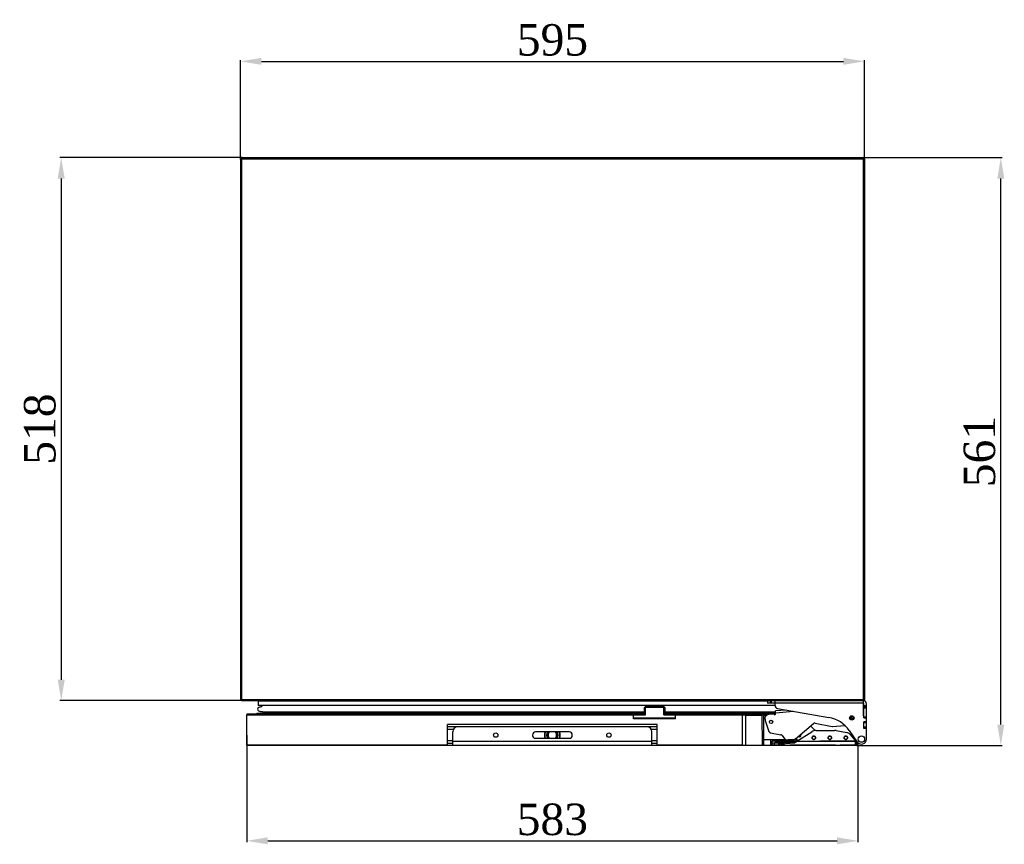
# Model space of a CAD drawing. Header units: millimetres. Extents: x 60669 to 65538, y 2663 to 5731.
# Tile 1 of 8: x 60875 to 61814, y 2663 to 3449. Entities that reach past the tile are written whole.
import ezdxf

# ---------------------------------------------------------------- set-up
doc = ezdxf.new("R2010")
doc.units = ezdxf.units.MM
for name, color, linetype in [('INTFCLR_105477', 7, 'Continuous'), ('INTFCLR_74156', 7, 'Continuous'), ('INTFCLR_76427', 7, 'Continuous')]:
    doc.layers.add(name, color=color, linetype=linetype)
doc.styles.get("Standard").update_dxf_attribs({"font": 'times.ttf'})
doc.dimstyles.new('ISO-25', dxfattribs={"dimtxt": 30, "dimasz": 20, "dimexe": 1.25, "dimexo": 0.625, "dimgap": 5, "dimtad": 1, "dimdsep": 46, "dimtxsty": 'Standard', "dimcen": 0, "dimclrd": 6, "dimclre": 6, "dimclrt": 6, "dimadec": 0, "dimazin": 0, "dimtfac": 1, "dimtofl": 0, "dimtmove": 0, "dimatfit": 3, "dimfxl": 1, "dimtfillclr": 6, "dimarcsym": 0})

# ---------------------------------------------------------------- blocks, each defined once
blk = doc.blocks.new('*D229')
at = {"color": 6, "lineweight": -2}
for p, q in [((61085.38, 3316.23), (61085.38, 3410.96)), ((61105.38, 3409.71), (61660.38, 3409.71)), ((61680.38, 3315.48), (61680.38, 3410.96))]:
    blk.add_line(p, q, dxfattribs=at)
at = {"color": 6}
for points in [[(61105.38, 3413.04), (61105.38, 3406.38), (61085.38, 3409.71)], [(61660.38, 3406.38), (61660.38, 3413.04), (61680.38, 3409.71)]]:
    blk.add_solid(points, dxfattribs=at)
at = {"layer": 'Defpoints', "color": 0}
for p in [(61680.38, 3409.71), (61085.38, 3315.61), (61680.38, 3314.86)]:
    blk.add_point(p, dxfattribs=at)
at = {"color": 6, "insert": (61382.88, 3430.01), "char_height": 30, "attachment_point": 5}
blk.add_mtext('595', dxfattribs=at)
blk = doc.blocks.new('*D233')
at = {"color": 6, "lineweight": -2}
for p, q in [((61091.28, 2767.18), (61091.28, 2665.01)), ((61674.28, 2757.39), (61674.28, 2665.01)), ((61111.28, 2666.26), (61654.28, 2666.26))]:
    blk.add_line(p, q, dxfattribs=at)
at = {"color": 6}
for points in [[(61111.28, 2669.6), (61111.28, 2662.93), (61091.28, 2666.26)], [(61654.28, 2662.93), (61654.28, 2669.6), (61674.28, 2666.26)]]:
    blk.add_solid(points, dxfattribs=at)
at = {"layer": 'Defpoints', "color": 0}
for p in [(61091.28, 2767.81), (61674.28, 2758.01), (61674.28, 2666.26)]:
    blk.add_point(p, dxfattribs=at)
at = {"color": 6, "insert": (61382.78, 2686.52), "char_height": 30, "attachment_point": 5}
blk.add_mtext('583', dxfattribs=at)
blk = doc.blocks.new('*D234')
at = {"color": 6, "lineweight": -2}
for p, q in [((61086.81, 3317.95), (60913.13, 3317.95)), ((60914.38, 3297.95), (60914.38, 2819.95)), ((61087.42, 2799.95), (60913.13, 2799.95))]:
    blk.add_line(p, q, dxfattribs=at)
at = {"color": 6}
for points in [[(60917.71, 3297.95), (60911.05, 3297.95), (60914.38, 3317.95)], [(60911.05, 2819.95), (60917.71, 2819.95), (60914.38, 2799.95)]]:
    blk.add_solid(points, dxfattribs=at)
at = {"layer": 'Defpoints', "color": 0}
for p in [(61087.43, 3317.95), (60914.38, 2799.95), (61088.05, 2799.95)]:
    blk.add_point(p, dxfattribs=at)
at = {"color": 6, "insert": (60894.12, 3058.95), "char_height": 30, "attachment_point": 5, "rotation": 90}
blk.add_mtext('518', dxfattribs=at)
blk = doc.blocks.new('*D235')
at = {"color": 6, "lineweight": -2}
for p, q in [((61673.31, 3317.95), (61811.74, 3317.95)), ((61810.49, 2777.07), (61810.49, 3297.95)), ((61673.31, 2757.07), (61811.74, 2757.07))]:
    blk.add_line(p, q, dxfattribs=at)
at = {"color": 6}
for points in [[(61813.82, 3297.95), (61807.16, 3297.95), (61810.49, 3317.95)], [(61807.16, 2777.07), (61813.82, 2777.07), (61810.49, 2757.07)]]:
    blk.add_solid(points, dxfattribs=at)
at = {"layer": 'Defpoints', "color": 0}
for p in [(61672.69, 3317.95), (61810.49, 3317.95), (61672.69, 2757.07)]:
    blk.add_point(p, dxfattribs=at)
at = {"color": 6, "insert": (61790.23, 3037.51), "char_height": 30, "attachment_point": 5, "rotation": 90}
blk.add_mtext('561', dxfattribs=at)

msp = doc.modelspace()

# ---------------------------------------------------------------- linework, layer by layer
at = {"color": 7, "linetype": 'Continuous'}
for p, q in [((61102.283, 2799.571), (61102.283, 2795.371)), ((61587.876, 2799.571), (61102.283, 2799.571)), ((61587.876, 2799.945), (61587.876, 2797.445)), ((61588.376, 2797.445), (61588.376, 2799.945)), ((61590.776, 2797.445), (61590.776, 2799.945)), ((61591.676, 2797.445), (61591.676, 2799.945)), ((61595.176, 2795.412), (61595.176, 2799.945)), ((61679.376, 2785.445), (61679.376, 2799.945)), ((61595.176, 2795.371), (61102.283, 2795.371)), ((61106.394, 2789.247), (61470.533, 2789.247)), ((61470.533, 2793.271), (61471.533, 2794.271)), ((61490.033, 2793.271), (61470.533, 2793.271)), ((61470.533, 2786.271), (61470.533, 2793.271)), ((61489.033, 2794.271), (61471.533, 2794.271)), ((61471.533, 2786.271), (61471.533, 2794.271)), ((61490.033, 2793.271), (61489.033, 2794.271)), ((61489.033, 2786.271), (61489.033, 2794.271)), ((61490.033, 2793.271), (61490.033, 2786.271)), ((61490.033, 2789.247), (61595.674, 2789.247)), ((61679.376, 2797.445), (61587.876, 2797.445)), ((61605.807, 2791.021), (61595.517, 2790.12)), ((61595.735, 2787.63), (61595.517, 2790.12)), ((61595.674, 2788.327), (61612.656, 2789.813)), ((61597.655, 2792.458), (61646.575, 2783.832)), ((61679.876, 2783.445), (61679.876, 2796.945)), ((61682.376, 2794.945), (61679.876, 2794.945)), ((61682.376, 2793.945), (61679.876, 2793.945)), ((61679.876, 2792.945), (61682.376, 2792.945)), ((61682.376, 2763.245), (61682.376, 2796.945)), ((61091.283, 2757.57), (61091.283, 2786.571)), ((61091.283, 2786.571), (61460.283, 2786.571)), ((61460.283, 2787.071), (61091.783, 2787.071)), ((61100.549, 2787.299), (61460.283, 2787.299)), ((61470.533, 2787.671), (61101.327, 2787.671)), ((61460.283, 2782.671), (61460.283, 2787.671)), ((61460.283, 2786.771), (61470.533, 2786.771)), ((61460.283, 2786.271), (61471.533, 2786.271)), ((61500.283, 2783.271), (61460.283, 2783.271)), ((61500.283, 2782.671), (61460.283, 2782.671)), ((61462.283, 2782.671), (61462.283, 2783.271)), ((61489.033, 2786.271), (61500.283, 2786.271)), ((61595.735, 2787.671), (61490.033, 2787.671)), ((61490.033, 2786.771), (61500.283, 2786.771)), ((61498.283, 2783.271), (61498.283, 2782.671)), ((61500.283, 2782.671), (61500.283, 2787.671)), ((61500.283, 2787.299), (61595.735, 2787.299)), ((61589.946, 2787.071), (61500.283, 2787.071)), ((61500.283, 2786.571), (61567.283, 2786.571)), ((61564.283, 2757.07), (61564.283, 2787.071)), ((61567.283, 2757.07), (61567.283, 2787.071)), ((61567.283, 2786.079), (61583.03, 2786.079)), ((61583.03, 2787.071), (61583.03, 2786.079)), ((61583.283, 2757.07), (61583.03, 2786.079)), ((61584.03, 2786.079), (61587.439, 2786.079)), ((61584.03, 2786.079), (61584.283, 2757.07)), ((61585.484, 2782.754), (61584.059, 2782.754)), ((61585.484, 2784.323), (61585.78, 2780.937)), ((61585.78, 2780.937), (61589.405, 2770.633)), ((61595.619, 2787.071), (61592.886, 2787.071)), ((61668.683, 2782.754), (61666.782, 2782.754)), ((61667.228, 2784.559), (61668.683, 2782.754)), ((61679.376, 2785.445), (61679.876, 2785.445)), ((61682.376, 2784.241), (61679.876, 2784.241)), ((61679.876, 2783.741), (61682.376, 2783.741)), ((61679.876, 2783.49), (61682.376, 2783.49)), ((61679.876, 2783.445), (61681.876, 2783.445)), ((61679.876, 2779.845), (61681.876, 2779.845)), ((61679.876, 2773.545), (61679.876, 2779.845)), ((61682.376, 2779.8), (61679.876, 2779.8)), ((61482.783, 2777.07), (61282.783, 2777.07)), ((61282.783, 2757.07), (61282.783, 2777.07)), ((61282.783, 2775.373), (61482.783, 2775.373)), ((61482.783, 2775.07), (61282.783, 2775.07)), ((61282.783, 2772.67), (61288.52, 2772.67)), ((61477.047, 2772.67), (61482.783, 2772.67)), ((61482.783, 2757.07), (61482.783, 2777.07)), ((61614.627, 2763.557), (61631.705, 2778.163)), ((61633.577, 2771.516), (61629.002, 2775.851)), ((61633.399, 2778.603), (61649.533, 2775.353)), ((61650.103, 2775.321), (61661.69, 2776.335)), ((61665.94, 2771.495), (61673.644, 2760.492)), ((61679.876, 2777.845), (61679.376, 2777.845)), ((61679.376, 2777.845), (61679.376, 2774.045)), ((61679.876, 2779.549), (61682.376, 2779.549)), ((61679.876, 2779.049), (61682.376, 2779.049)), ((61679.876, 2775.045), (61682.376, 2775.045)), ((61679.876, 2774.045), (61682.376, 2774.045)), ((61679.876, 2773.545), (61681.376, 2773.545)), ((61287.783, 2761.47), (61282.783, 2761.47)), ((61287.783, 2757.07), (61287.783, 2770.07)), ((61477.783, 2761.07), (61287.783, 2761.07)), ((61366.765, 2764.07), (61398.783, 2764.07)), ((61398.783, 2770.07), (61366.802, 2770.07)), ((61477.783, 2757.07), (61477.783, 2770.07)), ((61482.783, 2761.47), (61477.783, 2761.47)), ((61605.544, 2762.57), (61584.235, 2762.57)), ((61590.924, 2769.33), (61600.761, 2767.49)), ((61591.283, 2757.07), (61591.283, 2762.57)), ((61601.992, 2766.727), (61604.606, 2763.252)), ((61606.379, 2762.462), (61613.501, 2763.085)), ((61611.627, 2762.57), (61607.621, 2762.57)), ((61610.994, 2762.866), (61614.604, 2761.182)), ((61616.459, 2762.524), (61614.482, 2763.446)), ((61615.365, 2762.813), (61614.604, 2761.182)), ((61616.284, 2762.57), (61615.252, 2762.57)), ((61615.365, 2762.813), (61617.509, 2762.246)), ((61670.284, 2761.17), (61637.983, 2761.17)), ((61673.283, 2757.07), (61673.249, 2761.057)), ((61282.783, 2757.57), (61091.283, 2757.57)), ((61674.283, 2757.07), (61091.783, 2757.07)), ((61287.783, 2759.07), (61282.783, 2759.07)), ((61482.783, 2759.07), (61477.783, 2759.07)), ((61564.283, 2757.57), (61482.783, 2757.57)), ((61670.284, 2757.57), (61670.284, 2757.07)), ((61671.283, 2757.07), (61671.283, 2757.57)), ((61674.26, 2759.784), (61674.283, 2757.07)), ((61674.283, 2757.07), (61674.283, 2759.761))]:
    msp.add_line(p, q, dxfattribs=at)
for centre, radius in [((61591.408, 2779.723), 1.6), ((61668.376, 2783.445), 2.1), ((61668.376, 2783.445), 1.6), ((61328.783, 2767.07), 2.1), ((61436.783, 2767.07), 2.1), ((61632.183, 2764.57), 1.6), ((61677.576, 2763.245), 3)]:
    msp.add_circle(centre, radius, dxfattribs=at)
for centre, radius, start, end in [((61679.376, 2796.945), 3, 0, 90), ((61080.603, 2662.652), 129.196, 78.484783, 78.964143), ((61598.176, 2795.412), 3, 180, 260), ((61679.376, 2796.945), 0.5, 0, 90), ((61091.783, 2786.571), 0.5, 90, 180), ((61101.327, 2786.671), 1, 90, 141.110365), ((61583.03, 2786.071), 1, 0.5, 90), ((61583.859, 2693.127), 92.956, 90.074964, 90.510778), ((61591.408, 2779.723), 7.5, 66.927513, 142.166572), ((61594.739, 2787.543), 1, 246.927513, 5), ((61641.365, 2754.288), 30, 35, 80), ((61681.876, 2782.945), 0.5, 0, 90), ((61681.876, 2780.345), 0.5, 270, 0), ((61292.783, 2770.07), 5, 90, 180), ((61472.783, 2770.07), 5, 0, 90), ((61591.292, 2771.296), 2, 199.381395, 259.403964), ((61633.004, 2776.643), 2, 78.61046, 130.537678), ((61649.928, 2777.314), 2, 258.61046, 275), ((61679.876, 2774.045), 0.5, 180, 270), ((61681.376, 2772.545), 1, 0, 90), ((61366.783, 2767.07), 3, 89.64717, 269.646966), ((61382.783, 2767.07), 7.5, 156.41107, 203.58893), ((61382.783, 2767.07), 7.2, 155.375104, 204.624892), ((61382.783, 2767.07), 5.5, 146.919275, 213.080627), ((61382.783, 2767.07), 5, 143.109117, 216.890883), ((61382.783, 2767.07), 4, 131.284309, 228.715701), ((61382.783, 2767.07), 4, 311.284105, 48.715904), ((61382.783, 2767.07), 5, 323.108909, 36.891091), ((61382.783, 2767.07), 5.5, 326.919069, 33.080832), ((61382.783, 2767.07), 7.2, 335.374897, 24.625099), ((61382.783, 2767.07), 7.5, 336.410868, 23.589132), ((61398.783, 2767.07), 3, 269.999898, 89.999898), ((61600.394, 2765.524), 2, 36.956679, 79.403964), ((61606.204, 2764.454), 2, 216.956679, 275), ((61613.327, 2765.077), 2, 275, 310.537678), ((61618.469, 2767.104), 1.6, 227.66173, 33.440013), ((61677.576, 2763.245), 4.8, 215, 0), ((61091.783, 2757.57), 0.5, 180, 270)]:
    msp.add_arc(centre, radius, start, end, dxfattribs=at)
for centre, major_axis, start_param, end_param in [((61091.783, 2786.571), (0.5, 0), 1.8332837, 3.1415927), ((61091.783, 2786.571), (0, 0.5), 0, 0.2624874), ((61091.783, 2757.57), (0, 0.5), -4.712389, -3.3864975), ((61091.783, 2757.57), (0.5, 0), -1.8157011, -1.5707963)]:
    msp.add_ellipse(centre, major_axis=major_axis, ratio=1, start_param=start_param, end_param=end_param, dxfattribs=at)
for points, knots in [([(61103.315, 2793.571), (61103.028, 2793.499), (61102.587, 2793.369), (61102.115, 2793.059), (61101.599, 2792.376), (61101.675, 2790.662), (61103.011, 2789.934), (61104.256, 2789.669), (61104.903, 2789.543), (61105.259, 2789.474), (61105.334, 2789.459)], [0, 0, 0, 0, 0.1166327, 0.1773864, 0.2381402, 0.4811551, 0.7241701, 0.8456776, 0.9671851, 1, 1, 1, 1]), ([(61105.9, 2795.371), (61105.903, 2795.078), (61105.908, 2794.641), (61105.672, 2794.302), (61105.442, 2794.139), (61104.913, 2793.969), (61104.351, 2793.826), (61103.796, 2793.686), (61103.489, 2793.615), (61103.327, 2793.574), (61103.315, 2793.571)], [0, 0, 0, 0, 0.2475174, 0.3093968, 0.3712762, 0.4950349, 0.7425523, 0.866311, 0.9900698, 1, 1, 1, 1]), ([(61106.395, 2789.247), (61106.545, 2789.217), (61106.861, 2789.157), (61107.263, 2788.975), (61107.417, 2788.635), (61107.467, 2788.328), (61107.484, 2788.032), (61107.472, 2787.817), (61107.464, 2787.671)], [0, 0, 0, 0, 0.1999726, 0.3999795, 0.5999863, 0.6999897, 0.7999932, 1, 1, 1, 1]), ([(61583.737, 2786.083), (61583.779, 2786.083), (61583.837, 2786.083), (61583.909, 2786.082), (61583.951, 2786.082), (61583.984, 2786.081), (61584.009, 2786.082), (61584.02, 2786.079), (61584.03, 2786.081), (61584.03, 2786.079)], [0, 0, 0, 0, 0.4242497, 0.5966438, 0.7398484, 0.8526786, 0.9340478, 0.9832646, 1, 1, 1, 1])]:
    msp.add_open_spline(points, degree=3, knots=knots, dxfattribs=at)
at = {"layer": 'INTFCLR_105477', "color": 6, "linetype": 'Continuous'}
for p, q in [((61615.816, 2761.17), (61630.22, 2770.323)), ((61634.51, 2771.57), (61651.926, 2771.57)), ((61653.427, 2771.428), (61663.621, 2769.482)), ((61592.483, 2757.57), (61592.483, 2761.57)), ((61613.772, 2761.57), (61592.483, 2761.57)), ((61595.925, 2762.295), (61600.483, 2762.295)), ((61598.883, 2761.57), (61598.883, 2757.57)), ((61615.816, 2761.17), (61612.983, 2760.27)), ((61612.983, 2759.37), (61615.816, 2761.17)), ((61616.446, 2761.57), (61613.298, 2760.57)), ((61613.298, 2759.57), (61616.446, 2761.57)), ((61616.446, 2761.57), (61614.786, 2761.57)), ((61615.816, 2761.17), (61671.683, 2761.17)), ((61666.393, 2767.923), (61671.683, 2762.07)), ((61671.683, 2761.17), (61671.683, 2757.57)), ((61592.483, 2759.57), (61594.843, 2759.57)), ((61599.583, 2759.37), (61592.483, 2759.37)), ((61599.583, 2757.57), (61592.483, 2757.57)), ((61594.483, 2759.37), (61594.483, 2757.57)), ((61596.483, 2760.515), (61594.919, 2759.612)), ((61594.919, 2759.612), (61603.483, 2759.612)), ((61596.483, 2760.515), (61603.483, 2760.515)), ((61596.483, 2760.515), (61596.483, 2759.37)), ((61601.613, 2759.37), (61601.594, 2759.37)), ((61602.583, 2757.57), (61601.594, 2757.57)), ((61603.483, 2760.515), (61603.907, 2760.27)), ((61603.483, 2760.27), (61603.483, 2760.515)), ((61603.483, 2760.27), (61612.983, 2760.27)), ((61605.183, 2759.37), (61603.483, 2759.37)), ((61603.483, 2758.36), (61603.483, 2757.57)), ((61605.183, 2757.57), (61603.483, 2757.57)), ((61612.983, 2759.37), (61609.683, 2759.37)), ((61652.683, 2757.57), (61609.683, 2757.57)), ((61612.983, 2760.27), (61612.983, 2759.37)), ((61613.298, 2760.37), (61613.298, 2760.57)), ((61671.683, 2757.57), (61657.183, 2757.57))]:
    msp.add_line(p, q, dxfattribs=at)
at = {"layer": 'INTFCLR_105477', "color": 7, "linetype": 'Continuous'}
for p, q in [((61671.683, 2762.07), (61671.683, 2761.17)), ((61599.583, 2759.37), (61601.594, 2759.37)), ((61599.583, 2757.57), (61599.583, 2759.37)), ((61601.594, 2757.57), (61599.583, 2757.57)), ((61601.568, 2759.37), (61601.568, 2757.57)), ((61601.613, 2759.37), (61601.613, 2757.57)), ((61602.583, 2759.37), (61603.483, 2759.37)), ((61602.583, 2759.37), (61602.583, 2757.57)), ((61602.583, 2757.57), (61603.483, 2757.57)), ((61603.483, 2760.27), (61603.483, 2757.57)), ((61605.183, 2759.37), (61609.683, 2759.37)), ((61605.183, 2757.57), (61609.683, 2757.57)), ((61652.683, 2757.57), (61657.183, 2757.57))]:
    msp.add_line(p, q, dxfattribs=at)
at = {"layer": 'INTFCLR_105477', "color": 6, "linetype": 'Continuous'}
for centre in [(61632.183, 2764.57), (61647.433, 2764.57), (61662.683, 2764.57)]:
    msp.add_circle(centre, 1.6, dxfattribs=at)
for centre, radius, start, end in [((61634.51, 2763.57), 8, 90, 122.432557), ((61651.926, 2763.57), 8, 79.188692, 90), ((61662.683, 2764.57), 5, 42.112463, 79.188692), ((61594.019, 2761.17), 1.8, 270, 300)]:
    msp.add_arc(centre, radius, start, end, dxfattribs=at)
for points, knots in [([(61594.236, 2761.57), (61594.281, 2761.629), (61594.382, 2761.742), (61594.556, 2761.889), (61594.75, 2762.015), (61594.963, 2762.117), (61595.19, 2762.197), (61595.429, 2762.254), (61595.675, 2762.288), (61595.841, 2762.295), (61595.925, 2762.295)], [0, 0, 0, 0, 0.117864, 0.2368758, 0.3580826, 0.4820079, 0.6086102, 0.7375876, 0.8682943, 1, 1, 1, 1]), ([(61600.483, 2762.295), (61600.574, 2762.295), (61600.756, 2762.304), (61601.022, 2762.345), (61601.278, 2762.409), (61601.495, 2762.487), (61601.624, 2762.545), (61601.675, 2762.57)], [0, 0, 0, 0, 0.11237982, 0.22375083, 0.33264968, 0.43778943, 0.50773814, 0.50773814, 0.50773814, 0.50773814])]:
    msp.add_open_spline(points, degree=3, knots=knots, dxfattribs=at)
at = {"layer": 'INTFCLR_105477', "color": 7, "linetype": 'Continuous'}
for points in [[(61630.583, 2764.57), (61630.584, 2764.723), (61630.627, 2765.029), (61630.819, 2765.447), (61631.12, 2765.794), (61631.506, 2766.044), (61631.947, 2766.175), (61632.407, 2766.177), (61632.85, 2766.049), (61633.239, 2765.802), (61633.544, 2765.453), (61633.739, 2765.031), (61633.783, 2764.723), (61633.783, 2764.57)], [(61633.783, 2764.57), (61633.782, 2764.418), (61633.74, 2764.112), (61633.547, 2763.693), (61633.247, 2763.346), (61632.861, 2763.097), (61632.42, 2762.966), (61631.96, 2762.964), (61631.517, 2763.092), (61631.128, 2763.339), (61630.823, 2763.688), (61630.628, 2764.109), (61630.584, 2764.417), (61630.583, 2764.57)], [(61645.833, 2764.57), (61645.834, 2764.723), (61645.877, 2765.029), (61646.069, 2765.447), (61646.37, 2765.794), (61646.756, 2766.044), (61647.197, 2766.175), (61647.657, 2766.177), (61648.1, 2766.049), (61648.489, 2765.802), (61648.794, 2765.453), (61648.989, 2765.031), (61649.033, 2764.723), (61649.033, 2764.57)], [(61649.033, 2764.57), (61649.032, 2764.418), (61648.99, 2764.112), (61648.797, 2763.693), (61648.497, 2763.346), (61648.111, 2763.097), (61647.67, 2762.966), (61647.21, 2762.964), (61646.767, 2763.092), (61646.378, 2763.339), (61646.073, 2763.688), (61645.878, 2764.109), (61645.834, 2764.417), (61645.833, 2764.57)], [(61661.083, 2764.57), (61661.084, 2764.723), (61661.127, 2765.029), (61661.319, 2765.447), (61661.62, 2765.794), (61662.006, 2766.044), (61662.447, 2766.175), (61662.907, 2766.177), (61663.35, 2766.049), (61663.739, 2765.802), (61664.044, 2765.453), (61664.239, 2765.031), (61664.283, 2764.723), (61664.283, 2764.57)], [(61664.283, 2764.57), (61664.282, 2764.418), (61664.24, 2764.112), (61664.047, 2763.693), (61663.747, 2763.346), (61663.361, 2763.097), (61662.92, 2762.966), (61662.46, 2762.964), (61662.017, 2763.092), (61661.628, 2763.339), (61661.323, 2763.688), (61661.128, 2764.109), (61661.084, 2764.417), (61661.083, 2764.57)]]:
    msp.add_open_spline(points, degree=3, knots=[0, 0, 0, 0, 0.0912295, 0.1820722, 0.2722845, 0.3625575, 0.4534039, 0.5440479, 0.6348243, 0.7255322, 0.8166333, 0.9083829, 1, 1, 1, 1], dxfattribs=at)
at = {"layer": 'INTFCLR_74156', "color": 6, "linetype": 'Continuous'}
for p, q in [((61085.376, 3316.845), (61085.376, 2801.045)), ((61085.376, 3316.845), (61680.376, 3316.845)), ((61086.476, 3317.345), (61086.476, 3317.945)), ((61086.476, 3317.945), (61679.276, 3317.945)), ((61086.582, 3317.345), (61086.476, 3317.345)), ((61086.476, 3316.845), (61086.476, 2801.045)), ((61679.276, 3317.345), (61679.17, 3317.345)), ((61679.276, 3317.945), (61679.276, 3317.345)), ((61679.276, 3316.845), (61679.276, 2801.045)), ((61680.376, 3316.845), (61680.376, 2801.045)), ((61085.376, 2801.045), (61680.376, 2801.045)), ((61086.476, 2799.945), (61086.476, 2800.545)), ((61086.582, 2800.545), (61086.476, 2800.545)), ((61086.476, 2799.945), (61679.276, 2799.945)), ((61679.276, 2800.545), (61679.17, 2800.545)), ((61679.276, 2800.545), (61679.276, 2799.945))]:
    msp.add_line(p, q, dxfattribs=at)
for centre, radius, start, end in [((61086.476, 3316.845), 1.1, 90, 180), ((61086.476, 3316.845), 0.5, 90, 180), ((61679.276, 3316.845), 1.1, 0, 90), ((61679.276, 3316.845), 0.5, 0, 90), ((61086.476, 2801.045), 1.1, 180, 270), ((61086.476, 2801.045), 0.5, 180, 270), ((61679.276, 2801.045), 1.1, 270, 0), ((61679.276, 2801.045), 0.5, 270, 0)]:
    msp.add_arc(centre, radius, start, end, dxfattribs=at)
for points, knots in [([(61086.83, 3317.945), (61086.767, 3317.945), (61086.67, 3317.695), (61086.582, 3317.366), (61086.514, 3317.029), (61086.476, 3316.845)], [0, 0, 0, 0, 0.1611843, 0.5195335, 1, 1, 1, 1]), ([(61679.276, 3316.845), (61679.239, 3317.029), (61679.17, 3317.366), (61679.082, 3317.695), (61678.986, 3317.945), (61678.923, 3317.945)], [0, 0, 0, 0, 0.4804665, 0.8388157, 1, 1, 1, 1]), ([(61086.476, 2801.045), (61086.514, 2800.861), (61086.582, 2800.524), (61086.67, 2800.195), (61086.767, 2799.945), (61086.83, 2799.945)], [0, 0, 0, 0, 0.4804665, 0.8388157, 1, 1, 1, 1]), ([(61678.923, 2799.945), (61678.986, 2799.945), (61679.082, 2800.195), (61679.17, 2800.524), (61679.239, 2800.861), (61679.276, 2801.045)], [0, 0, 0, 0, 0.1611843, 0.5195335, 1, 1, 1, 1])]:
    msp.add_open_spline(points, degree=3, knots=knots, dxfattribs=at)
at = {"layer": 'INTFCLR_76427', "color": 6, "linetype": 'Continuous'}
for p, q in [((61615.816, 2761.17), (61630.22, 2770.323)), ((61634.51, 2771.57), (61651.926, 2771.57)), ((61653.427, 2771.428), (61663.621, 2769.482)), ((61592.483, 2761.57), (61613.772, 2761.57)), ((61592.483, 2757.57), (61592.483, 2761.57)), ((61600.483, 2762.295), (61595.925, 2762.295)), ((61596.883, 2761.57), (61596.883, 2760.515)), ((61598.883, 2757.57), (61598.883, 2761.57)), ((61615.816, 2761.17), (61612.983, 2760.27)), ((61613.298, 2760.57), (61616.446, 2761.57)), ((61616.446, 2761.57), (61613.298, 2759.57)), ((61614.786, 2761.57), (61616.446, 2761.57)), ((61615.816, 2761.17), (61671.683, 2761.17)), ((61666.393, 2767.923), (61671.683, 2762.07)), ((61671.683, 2761.17), (61671.683, 2757.57)), ((61592.483, 2759.57), (61594.843, 2759.57)), ((61599.583, 2759.37), (61592.483, 2759.37)), ((61599.583, 2757.57), (61592.483, 2757.57)), ((61594.483, 2759.37), (61594.483, 2757.57)), ((61596.483, 2760.515), (61594.919, 2759.612)), ((61594.919, 2759.612), (61603.483, 2759.612)), ((61596.483, 2760.515), (61603.483, 2760.515)), ((61596.483, 2760.515), (61596.483, 2759.37)), ((61602.583, 2759.37), (61601.594, 2759.37)), ((61602.583, 2757.57), (61601.594, 2757.57)), ((61603.483, 2760.515), (61603.907, 2760.27)), ((61603.483, 2760.27), (61603.483, 2760.515)), ((61603.483, 2760.27), (61612.983, 2760.27)), ((61605.183, 2759.37), (61603.483, 2759.37)), ((61603.483, 2758.361), (61603.483, 2757.57)), ((61605.183, 2757.57), (61603.483, 2757.57)), ((61612.983, 2759.37), (61609.683, 2759.37)), ((61652.683, 2757.57), (61609.683, 2757.57)), ((61612.983, 2760.27), (61612.983, 2759.37)), ((61612.983, 2759.37), (61613.298, 2759.57)), ((61613.298, 2760.57), (61613.298, 2760.37)), ((61671.683, 2757.57), (61657.183, 2757.57))]:
    msp.add_line(p, q, dxfattribs=at)
at = {"layer": 'INTFCLR_76427', "color": 7, "linetype": 'Continuous'}
for p, q in [((61671.683, 2762.07), (61671.683, 2761.17)), ((61601.594, 2759.37), (61599.583, 2759.37)), ((61599.583, 2759.37), (61599.583, 2757.57)), ((61599.583, 2757.57), (61601.594, 2757.57)), ((61601.568, 2757.57), (61601.568, 2759.37)), ((61601.613, 2759.37), (61601.613, 2757.57)), ((61602.583, 2759.37), (61603.483, 2759.37)), ((61602.583, 2759.37), (61602.583, 2757.57)), ((61602.583, 2757.57), (61603.483, 2757.57)), ((61603.483, 2760.27), (61603.483, 2757.57)), ((61605.183, 2759.37), (61609.683, 2759.37)), ((61605.183, 2757.57), (61609.683, 2757.57)), ((61652.683, 2757.57), (61657.183, 2757.57))]:
    msp.add_line(p, q, dxfattribs=at)
at = {"layer": 'INTFCLR_76427', "color": 6, "linetype": 'Continuous'}
for centre in [(61632.183, 2764.57), (61647.433, 2764.57), (61662.683, 2764.57)]:
    msp.add_circle(centre, 1.6, dxfattribs=at)
for centre, radius, start, end in [((61634.51, 2763.57), 8, 90, 122.432557), ((61651.926, 2763.57), 8, 79.188692, 90), ((61662.683, 2764.57), 5, 42.112463, 79.188692), ((61594.019, 2761.17), 1.8, 270, 300)]:
    msp.add_arc(centre, radius, start, end, dxfattribs=at)
for points, knots in [([(61594.236, 2761.57), (61594.328, 2761.69), (61594.552, 2761.906), (61594.966, 2762.133), (61595.432, 2762.266), (61595.76, 2762.295), (61595.925, 2762.295)], [0, 0, 0, 0, 0.2385637, 0.4838341, 0.7389935, 1, 1, 1, 1]), ([(61600.483, 2762.295), (61600.665, 2762.295), (61601.019, 2762.331), (61601.414, 2762.45), (61601.623, 2762.545), (61601.675, 2762.57)], [0, 0, 0, 0, 0.22462444, 0.43647321, 0.50820661, 0.50820661, 0.50820661, 0.50820661])]:
    msp.add_open_spline(points, degree=3, knots=knots, dxfattribs=at)
at = {"layer": 'INTFCLR_76427', "color": 7, "linetype": 'Continuous'}
for points in [[(61633.783, 2764.57), (61633.782, 2764.723), (61633.74, 2765.029), (61633.547, 2765.447), (61633.247, 2765.794), (61632.861, 2766.044), (61632.42, 2766.175), (61631.96, 2766.177), (61631.517, 2766.049), (61631.128, 2765.802), (61630.823, 2765.453), (61630.628, 2765.031), (61630.584, 2764.723), (61630.583, 2764.57)], [(61630.583, 2764.57), (61630.584, 2764.418), (61630.627, 2764.112), (61630.819, 2763.693), (61631.12, 2763.346), (61631.506, 2763.097), (61631.947, 2762.966), (61632.407, 2762.964), (61632.85, 2763.092), (61633.239, 2763.339), (61633.544, 2763.688), (61633.739, 2764.109), (61633.783, 2764.417), (61633.783, 2764.57)], [(61649.033, 2764.57), (61649.032, 2764.723), (61648.99, 2765.029), (61648.797, 2765.447), (61648.497, 2765.794), (61648.111, 2766.044), (61647.67, 2766.175), (61647.21, 2766.177), (61646.767, 2766.049), (61646.378, 2765.802), (61646.073, 2765.453), (61645.878, 2765.031), (61645.834, 2764.723), (61645.833, 2764.57)], [(61645.833, 2764.57), (61645.834, 2764.418), (61645.877, 2764.112), (61646.069, 2763.693), (61646.37, 2763.346), (61646.756, 2763.097), (61647.197, 2762.966), (61647.657, 2762.964), (61648.1, 2763.092), (61648.489, 2763.339), (61648.794, 2763.688), (61648.989, 2764.109), (61649.033, 2764.417), (61649.033, 2764.57)], [(61664.283, 2764.57), (61664.282, 2764.723), (61664.24, 2765.029), (61664.047, 2765.447), (61663.747, 2765.794), (61663.361, 2766.044), (61662.92, 2766.175), (61662.46, 2766.177), (61662.017, 2766.049), (61661.628, 2765.802), (61661.323, 2765.453), (61661.128, 2765.031), (61661.084, 2764.723), (61661.083, 2764.57)], [(61661.083, 2764.57), (61661.084, 2764.418), (61661.127, 2764.112), (61661.319, 2763.693), (61661.62, 2763.346), (61662.006, 2763.097), (61662.447, 2762.966), (61662.907, 2762.964), (61663.35, 2763.092), (61663.739, 2763.339), (61664.044, 2763.688), (61664.239, 2764.109), (61664.283, 2764.417), (61664.283, 2764.57)]]:
    msp.add_open_spline(points, degree=3, knots=[0, 0, 0, 0, 0.0912295, 0.1820722, 0.2722845, 0.3625575, 0.4534039, 0.5440479, 0.6348243, 0.7255322, 0.8166333, 0.9083829, 1, 1, 1, 1], dxfattribs=at)

# ---------------------------------------------------------------- dimensions: what is measured, and where the dimension line sits
for base, p1, p2, picture, middle in [((61680.376, 3409.709), (61085.376, 3315.607), (61680.376, 3314.857), '*D229', (61382.876, 3430.012)), ((61674.283, 2666.263), (61091.283, 2767.807), (61674.283, 2758.014), '*D233', (61382.783, 2686.522))]:
    dim = msp.add_linear_dim(base=base, p1=p1, p2=p2, dimstyle='ISO-25')
    dim.commit()
    dim.dimension.update_dxf_attribs({"geometry": picture, "text_midpoint": middle})
dim = msp.add_linear_dim(base=(60914.381, 2799.945), p1=(61087.434, 3317.945), p2=(61088.046, 2799.945), angle=90, dimstyle='ISO-25')
dim.commit()
dim.dimension.update_dxf_attribs({"geometry": '*D234', "text_midpoint": (60894.122, 3058.945)})
dim = msp.add_linear_dim(base=(61810.49, 3317.945), p1=(61672.689, 2757.07), p2=(61672.689, 3317.945), angle=90, text='561', dimstyle='ISO-25', override={"dimtxsty": 'Standard', "dimtolj": 0})
dim.commit()
dim.dimension.update_dxf_attribs({"geometry": '*D235', "text_midpoint": (61790.23, 3037.508)})

doc.saveas('drawing.dxf')
